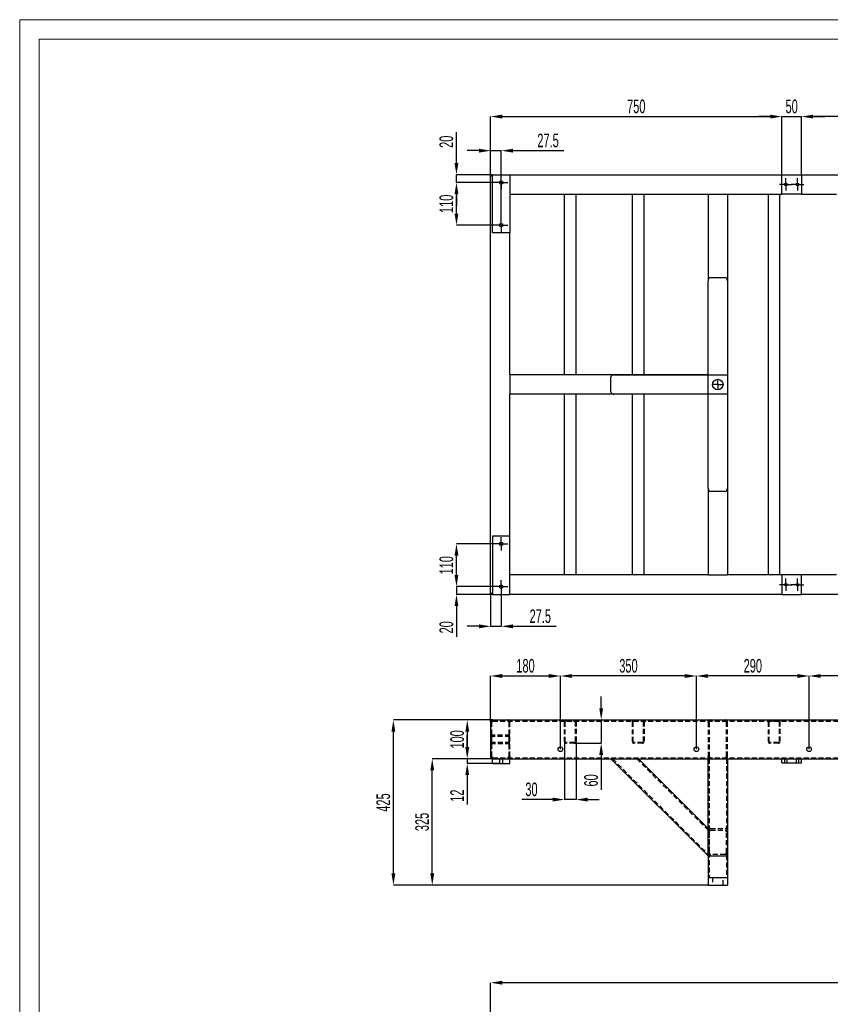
# Model space of a CAD drawing. Header units: millimetres. Extents: x 0 to 841, y 0 to 594.
# Tile 6 of 15: x 0 to 209, y 341 to 594. Entities that reach past the tile are written whole.
import ezdxf

# ---------------------------------------------------------------- set-up
doc = ezdxf.new("R2010")
doc.units = ezdxf.units.MM
doc.header["$PDSIZE"] = -1
doc.linetypes.add('CENTERX2', pattern=[20.32, 12.7, -2.54, 2.54, -2.54])
doc.linetypes.add('HIDDEN', pattern=[1.905, 1.27, -0.635])
for name, color, linetype in [('COTES', 1, 'Continuous'), ('TRAIT-MIXTES', 3, 'CENTERX2'), ('TRAIT-TIRET', 2, 'HIDDEN')]:
    doc.layers.add(name, color=color, linetype=linetype)
doc.layers.add('TRAIT-FORT', color=4, linetype='Continuous', lineweight=25)
doc.styles.add('SLDTEXTSTYLE1', font='TXT', dxfattribs={"width": 0.605})
doc.dimstyles.new('SLDDIMSTYLE8', dxfattribs={"dimtxt": 3.5, "dimasz": 3, "dimexe": 0, "dimexo": 0.0625, "dimgap": 0.875, "dimtad": 1, "dimlfac": 10, "dimrnd": 1e-09, "dimzin": 12, "dimdsep": 46, "dimtxsty": 'SLDTEXTSTYLE1', "dimsah": 1, "dimcen": 0.09, "dimadec": 0, "dimazin": 3, "dimtfac": 1, "dimtofl": 0, "dimtmove": 0, "dimatfit": 3, "dimfxl": 1, "dimfrac": 2, "dimtolj": 1, "dimtzin": 12, "dimarcsym": 0})
doc.dimstyles.new('SLDDIMSTYLE9', dxfattribs={"dimtxt": 3.5, "dimasz": 3, "dimexe": 0, "dimexo": 0.0625, "dimgap": 0.875, "dimtad": 1, "dimlfac": 10, "dimrnd": 1e-09, "dimzin": 12, "dimdsep": 46, "dimtxsty": 'SLDTEXTSTYLE1', "dimsah": 1, "dimcen": 0.09, "dimadec": 0, "dimazin": 3, "dimtfac": 1, "dimtmove": 0, "dimatfit": 0, "dimfxl": 1, "dimfrac": 2, "dimtolj": 1, "dimtzin": 12, "dimarcsym": 0})

# ---------------------------------------------------------------- blocks, each defined once
blk = doc.blocks.new('_D_25')
at = {"layer": 'COTES', "color": 0, "lineweight": -2, "transparency": 16777216}
for p, q in [((122.16, 552.12), (112.41, 552.12)), ((112.41, 544.12), (112.41, 549.12)), ((122.16, 541.12), (112.41, 541.12))]:
    blk.add_line(p, q, dxfattribs=at)
at = {"layer": 'COTES', "color": 0, "transparency": 16777216}
for points in [[(111.91, 549.12), (112.91, 549.12), (112.41, 552.12)], [(111.91, 544.12), (112.91, 544.12), (112.41, 541.12)]]:
    blk.add_solid(points, dxfattribs=at)
at = {"layer": 'Defpoints', "color": 0, "transparency": 16777216}
for p in [(112.41, 552.12), (122.23, 552.12), (122.23, 541.12)]:
    blk.add_point(p, dxfattribs=at)
at = {"layer": 'COTES', "color": 0, "transparency": 16777216, "insert": (108.04, 546.62), "char_height": 3.5, "attachment_point": 2, "rotation": 90, "style": 'SLDTEXTSTYLE1'}
blk.add_mtext('\\A1;110', dxfattribs=at)
blk = doc.blocks.new('_D_26')
at = {"layer": 'COTES', "color": 0, "lineweight": -2, "transparency": 16777216}
for p, q in [((112.41, 557.12), (112.41, 565.05)), ((121.61, 554.12), (112.41, 554.12)), ((112.41, 552.12), (112.41, 554.12)), ((122.16, 552.12), (112.41, 552.12)), ((112.41, 549.12), (112.41, 546.12))]:
    blk.add_line(p, q, dxfattribs=at)
at = {"layer": 'COTES', "color": 0, "transparency": 16777216}
for points in [[(111.91, 557.12), (112.91, 557.12), (112.41, 554.12)], [(111.91, 549.12), (112.91, 549.12), (112.41, 552.12)]]:
    blk.add_solid(points, dxfattribs=at)
at = {"layer": 'Defpoints', "color": 0, "transparency": 16777216}
for p in [(112.41, 554.12), (121.68, 554.12), (122.23, 552.12)]:
    blk.add_point(p, dxfattribs=at)
at = {"layer": 'COTES', "color": 0, "transparency": 16777216, "insert": (108.04, 562.59), "char_height": 3.5, "attachment_point": 2, "rotation": 90, "style": 'SLDTEXTSTYLE1'}
blk.add_mtext('\\A1;20', dxfattribs=at)
blk = doc.blocks.new('_D_27')
at = {"layer": 'COTES', "color": 0, "lineweight": -2, "transparency": 16777216}
for p, q in [((118.18, 560.3), (115.18, 560.3)), ((121.18, 554.19), (121.18, 560.3)), ((121.18, 560.3), (123.93, 560.3)), ((123.93, 542.89), (123.93, 560.3)), ((126.93, 560.3), (140.03, 560.3))]:
    blk.add_line(p, q, dxfattribs=at)
at = {"layer": 'COTES', "color": 0, "transparency": 16777216}
for points in [[(118.18, 560.8), (118.18, 559.8), (121.18, 560.3)], [(126.93, 560.8), (126.93, 559.8), (123.93, 560.3)]]:
    blk.add_solid(points, dxfattribs=at)
at = {"layer": 'Defpoints', "color": 0, "transparency": 16777216}
for p in [(121.18, 560.3), (121.18, 554.12), (123.93, 542.82)]:
    blk.add_point(p, dxfattribs=at)
at = {"layer": 'COTES', "color": 0, "transparency": 16777216, "insert": (135.98, 564.67), "char_height": 3.5, "attachment_point": 2, "style": 'SLDTEXTSTYLE1'}
blk.add_mtext('\\A1;27.5', dxfattribs=at)
blk = doc.blocks.new('_D_28')
at = {"layer": 'COTES', "color": 0, "lineweight": -2, "transparency": 16777216}
for p, q in [((121.18, 446.06), (121.18, 437.91)), ((123.93, 446.36), (123.93, 437.91)), ((118.18, 437.91), (115.18, 437.91)), ((121.18, 437.91), (123.93, 437.91)), ((126.93, 437.91), (138.03, 437.91))]:
    blk.add_line(p, q, dxfattribs=at)
at = {"layer": 'COTES', "color": 0, "transparency": 16777216}
for points in [[(118.18, 438.41), (118.18, 437.41), (121.18, 437.91)], [(126.93, 438.41), (126.93, 437.41), (123.93, 437.91)]]:
    blk.add_solid(points, dxfattribs=at)
at = {"layer": 'Defpoints', "color": 0, "transparency": 16777216}
for p in [(121.18, 446.12), (123.93, 446.42), (121.18, 437.91)]:
    blk.add_point(p, dxfattribs=at)
at = {"layer": 'COTES', "color": 0, "transparency": 16777216, "insert": (133.98, 442.28), "char_height": 3.5, "attachment_point": 2, "style": 'SLDTEXTSTYLE1'}
blk.add_mtext('\\A1;27.5', dxfattribs=at)
blk = doc.blocks.new('_D_29')
at = {"layer": 'COTES', "color": 0, "lineweight": -2, "transparency": 16777216}
for p, q in [((112.41, 451.12), (112.41, 454.12)), ((122.16, 448.12), (112.41, 448.12)), ((112.41, 448.12), (112.41, 446.12)), ((121.61, 446.12), (112.41, 446.12)), ((112.41, 443.12), (112.41, 435.2))]:
    blk.add_line(p, q, dxfattribs=at)
at = {"layer": 'COTES', "color": 0, "transparency": 16777216}
for points in [[(111.91, 451.12), (112.91, 451.12), (112.41, 448.12)], [(111.91, 443.12), (112.91, 443.12), (112.41, 446.12)]]:
    blk.add_solid(points, dxfattribs=at)
at = {"layer": 'Defpoints', "color": 0, "transparency": 16777216}
for p in [(112.41, 446.12), (121.68, 446.12), (122.23, 448.12)]:
    blk.add_point(p, dxfattribs=at)
at = {"layer": 'COTES', "color": 0, "transparency": 16777216, "insert": (108.04, 437.66), "char_height": 3.5, "attachment_point": 2, "rotation": 90, "style": 'SLDTEXTSTYLE1'}
blk.add_mtext('\\A1;20', dxfattribs=at)
blk = doc.blocks.new('_D_30')
at = {"layer": 'COTES', "color": 0, "lineweight": -2, "transparency": 16777216}
for p, q in [((122.16, 459.12), (112.41, 459.12)), ((112.41, 451.12), (112.41, 456.12)), ((122.16, 448.12), (112.41, 448.12))]:
    blk.add_line(p, q, dxfattribs=at)
at = {"layer": 'COTES', "color": 0, "transparency": 16777216}
for points in [[(111.91, 456.12), (112.91, 456.12), (112.41, 459.12)], [(111.91, 451.12), (112.91, 451.12), (112.41, 448.12)]]:
    blk.add_solid(points, dxfattribs=at)
at = {"layer": 'Defpoints', "color": 0, "transparency": 16777216}
for p in [(112.41, 459.12), (122.23, 459.12), (122.23, 448.12)]:
    blk.add_point(p, dxfattribs=at)
at = {"layer": 'COTES', "color": 0, "transparency": 16777216, "insert": (108.04, 453.62), "char_height": 3.5, "attachment_point": 2, "rotation": 90, "style": 'SLDTEXTSTYLE1'}
blk.add_mtext('\\A1;110', dxfattribs=at)
blk = doc.blocks.new('_D_31')
at = {"layer": 'COTES', "color": 0, "lineweight": -2, "transparency": 16777216}
for p, q in [((193.18, 569.07), (190.18, 569.07)), ((196.18, 554.19), (196.18, 569.07)), ((196.18, 569.07), (201.18, 569.07)), ((201.18, 554.19), (201.18, 569.07)), ((204.18, 569.07), (207.18, 569.07))]:
    blk.add_line(p, q, dxfattribs=at)
at = {"layer": 'COTES', "color": 0, "transparency": 16777216}
for points in [[(193.18, 569.57), (193.18, 568.57), (196.18, 569.07)], [(204.18, 569.57), (204.18, 568.57), (201.18, 569.07)]]:
    blk.add_solid(points, dxfattribs=at)
at = {"layer": 'Defpoints', "color": 0, "transparency": 16777216}
for p in [(201.18, 569.07), (196.18, 554.12), (201.18, 554.12)]:
    blk.add_point(p, dxfattribs=at)
at = {"layer": 'COTES', "color": 0, "transparency": 16777216, "insert": (198.68, 573.44), "char_height": 3.5, "attachment_point": 2, "style": 'SLDTEXTSTYLE1'}
blk.add_mtext('\\A1;50', dxfattribs=at)
blk = doc.blocks.new('_D_33')
at = {"layer": 'COTES', "color": 0, "lineweight": -2, "transparency": 16777216}
for p, q in [((201.18, 554.19), (201.18, 569.07)), ((319.18, 569.07), (204.18, 569.07)), ((322.18, 554.19), (322.18, 569.07))]:
    blk.add_line(p, q, dxfattribs=at)
at = {"layer": 'COTES', "color": 0, "transparency": 16777216}
for points in [[(204.18, 569.57), (204.18, 568.57), (201.18, 569.07)], [(319.18, 569.57), (319.18, 568.57), (322.18, 569.07)]]:
    blk.add_solid(points, dxfattribs=at)
at = {"layer": 'Defpoints', "color": 0, "transparency": 16777216}
for p in [(201.18, 569.07), (201.18, 554.12), (322.18, 554.12)]:
    blk.add_point(p, dxfattribs=at)
at = {"layer": 'COTES', "color": 0, "transparency": 16777216, "insert": (261.68, 573.44), "char_height": 3.5, "attachment_point": 2, "style": 'SLDTEXTSTYLE1'}
blk.add_mtext('\\A1;1210', dxfattribs=at)
blk = doc.blocks.new('_D_34')
at = {"layer": 'COTES', "color": 0, "lineweight": -2, "transparency": 16777216}
for p, q in [((121.18, 534.44), (121.18, 569.07)), ((124.18, 569.07), (193.18, 569.07)), ((196.18, 554.19), (196.18, 569.07))]:
    blk.add_line(p, q, dxfattribs=at)
at = {"layer": 'COTES', "color": 0, "transparency": 16777216}
for points in [[(124.18, 569.57), (124.18, 568.57), (121.18, 569.07)], [(193.18, 569.57), (193.18, 568.57), (196.18, 569.07)]]:
    blk.add_solid(points, dxfattribs=at)
at = {"layer": 'Defpoints', "color": 0, "transparency": 16777216}
for p in [(196.18, 569.07), (196.18, 554.12), (121.18, 534.37)]:
    blk.add_point(p, dxfattribs=at)
at = {"layer": 'COTES', "color": 0, "transparency": 16777216, "insert": (158.68, 573.44), "char_height": 3.5, "attachment_point": 2, "style": 'SLDTEXTSTYLE1'}
blk.add_mtext('\\A1;750', dxfattribs=at)
blk = doc.blocks.new('SW_CENTERMARKSYMBOL_4')
at = {"layer": 'TRAIT-MIXTES', "color": 0}
for p, q in [((-1.25, 0), (-1.7, 0)), ((0, 0), (-1.25, 0)), ((0, 1.25), (0, 1.7)), ((0, 0), (0, 1.25)), ((0, 0), (0, -1.25)), ((0, 0), (1.25, 0)), ((1.25, 0), (1.7, 0)), ((0, -1.25), (0, -1.7))]:
    blk.add_line(p, q, dxfattribs=at)
blk = doc.blocks.new('SW_CENTERMARKSYMBOL_5')
at = {"layer": 'TRAIT-MIXTES', "color": 0}
for p, q in [((-1.25, 0), (-1.7, 0)), ((0, 0), (-1.25, 0)), ((0, 1.25), (0, 1.7)), ((0, 0), (0, 1.25)), ((0, 0), (0, -1.25)), ((0, 0), (1.25, 0)), ((1.25, 0), (1.7, 0)), ((0, -1.25), (0, -1.7))]:
    blk.add_line(p, q, dxfattribs=at)
blk = doc.blocks.new('SW_CENTERMARKSYMBOL_6')
at = {"layer": 'TRAIT-MIXTES', "color": 0}
for p, q in [((-1.25, 0), (-1.7, 0)), ((0, 0), (-1.25, 0)), ((0, 1.25), (0, 1.7)), ((0, 0), (0, 1.25)), ((0, 0), (0, -1.25)), ((0, 0), (1.25, 0)), ((1.25, 0), (1.7, 0)), ((0, -1.25), (0, -1.7))]:
    blk.add_line(p, q, dxfattribs=at)
blk = doc.blocks.new('SW_CENTERMARKSYMBOL_7')
at = {"layer": 'TRAIT-MIXTES', "color": 0}
for p, q in [((-1.25, 0), (-1.7, 0)), ((0, 0), (-1.25, 0)), ((0, 1.25), (0, 1.7)), ((0, 0), (0, 1.25)), ((0, 0), (0, -1.25)), ((0, 0), (1.25, 0)), ((1.25, 0), (1.7, 0)), ((0, -1.25), (0, -1.7))]:
    blk.add_line(p, q, dxfattribs=at)
blk = doc.blocks.new('SW_CENTERMARKSYMBOL_8')
at = {"layer": 'TRAIT-MIXTES', "color": 0}
for p, q in [((-1.25, 0), (-1.6, 0)), ((0, 0), (-1.25, 0)), ((0, 1.25), (0, 1.6)), ((0, 0), (0, 1.25)), ((0, 0), (0, -1.25)), ((0, 0), (1.25, 0)), ((1.25, 0), (1.6, 0)), ((0, -1.25), (0, -1.6))]:
    blk.add_line(p, q, dxfattribs=at)
blk = doc.blocks.new('SW_CENTERMARKSYMBOL_9')
at = {"layer": 'TRAIT-MIXTES', "color": 0}
for p, q in [((-1.25, 0), (-1.6, 0)), ((0, 0), (-1.25, 0)), ((0, 1.25), (0, 1.6)), ((0, 0), (0, 1.25)), ((0, 0), (0, -1.25)), ((0, 0), (1.25, 0)), ((1.25, 0), (1.6, 0)), ((0, -1.25), (0, -1.6))]:
    blk.add_line(p, q, dxfattribs=at)
blk = doc.blocks.new('SW_CENTERMARKSYMBOL_16')
at = {"layer": 'TRAIT-MIXTES', "color": 0}
for p, q in [((-1.25, 0), (-1.6, 0)), ((0, 0), (-1.25, 0)), ((0, 1.25), (0, 1.6)), ((0, 0), (0, 1.25)), ((0, 0), (0, -1.25)), ((0, 0), (1.25, 0)), ((1.25, 0), (1.6, 0)), ((0, -1.25), (0, -1.6))]:
    blk.add_line(p, q, dxfattribs=at)
blk = doc.blocks.new('SW_CENTERMARKSYMBOL_17')
at = {"layer": 'TRAIT-MIXTES', "color": 0}
for p, q in [((-1.25, 0), (-1.6, 0)), ((0, 0), (-1.25, 0)), ((0, 1.25), (0, 1.6)), ((0, 0), (0, 1.25)), ((0, 0), (0, -1.25)), ((0, 0), (1.25, 0)), ((1.25, 0), (1.6, 0)), ((0, -1.25), (0, -1.6))]:
    blk.add_line(p, q, dxfattribs=at)
blk = doc.blocks.new('SW_CENTERMARKSYMBOL_18')
at = {"layer": 'TRAIT-MIXTES', "color": 0}
for p, q in [((0, 2.5), (0, 2.6)), ((-2.5, 0), (-2.6, 0)), ((0, 0), (-1.25, 0)), ((0, 0), (0, 1.25)), ((0, 0), (0, -1.25)), ((0, 0), (1.25, 0)), ((2.5, 0), (2.6, 0)), ((0, -2.5), (0, -2.6))]:
    blk.add_line(p, q, dxfattribs=at)
blk = doc.blocks.new('_D_37')
at = {"layer": 'COTES', "color": 0, "lineweight": -2, "transparency": 16777216}
for p, q in [((115.19, 406.82), (115.19, 409.82)), ((123.41, 403.82), (115.19, 403.82)), ((115.19, 403.82), (115.19, 402.62)), ((123.41, 402.62), (115.19, 402.62)), ((115.19, 399.62), (115.19, 392.04))]:
    blk.add_line(p, q, dxfattribs=at)
at = {"layer": 'COTES', "color": 0, "transparency": 16777216}
for points in [[(114.69, 406.82), (115.69, 406.82), (115.19, 403.82)], [(114.69, 399.62), (115.69, 399.62), (115.19, 402.62)]]:
    blk.add_solid(points, dxfattribs=at)
at = {"layer": 'Defpoints', "color": 0, "transparency": 16777216}
for p in [(123.48, 403.82), (115.19, 402.62), (123.48, 402.62)]:
    blk.add_point(p, dxfattribs=at)
at = {"layer": 'COTES', "color": 0, "transparency": 16777216, "insert": (110.82, 394.33), "char_height": 3.5, "attachment_point": 2, "rotation": 90, "style": 'SLDTEXTSTYLE1'}
blk.add_mtext('\\A1;12', dxfattribs=at)
blk = doc.blocks.new('_D_38')
at = {"layer": 'COTES', "color": 0, "lineweight": -2, "transparency": 16777216}
for p, q in [((121.71, 413.82), (115.19, 413.82)), ((115.19, 410.82), (115.19, 406.82)), ((121.61, 403.82), (115.19, 403.82))]:
    blk.add_line(p, q, dxfattribs=at)
at = {"layer": 'COTES', "color": 0, "transparency": 16777216}
for points in [[(114.69, 410.82), (115.69, 410.82), (115.19, 413.82)], [(114.69, 406.82), (115.69, 406.82), (115.19, 403.82)]]:
    blk.add_solid(points, dxfattribs=at)
at = {"layer": 'Defpoints', "color": 0, "transparency": 16777216}
for p in [(121.78, 413.82), (115.19, 403.82), (121.68, 403.82)]:
    blk.add_point(p, dxfattribs=at)
at = {"layer": 'COTES', "color": 0, "transparency": 16777216, "insert": (110.82, 408.82), "char_height": 3.5, "attachment_point": 2, "rotation": 90, "style": 'SLDTEXTSTYLE1'}
blk.add_mtext('\\A1;100', dxfattribs=at)
blk = doc.blocks.new('_D_39')
at = {"layer": 'COTES', "color": 0, "lineweight": -2, "transparency": 16777216}
for p, q in [((121.61, 403.82), (106.18, 403.82)), ((106.18, 374.32), (106.18, 400.82)), ((177.11, 371.32), (106.18, 371.32))]:
    blk.add_line(p, q, dxfattribs=at)
at = {"layer": 'COTES', "color": 0, "transparency": 16777216}
for points in [[(105.68, 400.82), (106.68, 400.82), (106.18, 403.82)], [(105.68, 374.32), (106.68, 374.32), (106.18, 371.32)]]:
    blk.add_solid(points, dxfattribs=at)
at = {"layer": 'Defpoints', "color": 0, "transparency": 16777216}
for p in [(106.18, 403.82), (121.68, 403.82), (177.18, 371.32)]:
    blk.add_point(p, dxfattribs=at)
at = {"layer": 'COTES', "color": 0, "transparency": 16777216, "insert": (101.8, 387.57), "char_height": 3.5, "attachment_point": 2, "rotation": 90, "style": 'SLDTEXTSTYLE1'}
blk.add_mtext('\\A1;325', dxfattribs=at)
blk = doc.blocks.new('_D_40')
at = {"layer": 'COTES', "color": 0, "lineweight": -2, "transparency": 16777216}
for p, q in [((121.71, 413.82), (96.18, 413.82)), ((96.18, 374.32), (96.18, 410.82)), ((177.11, 371.32), (96.18, 371.32))]:
    blk.add_line(p, q, dxfattribs=at)
at = {"layer": 'COTES', "color": 0, "transparency": 16777216}
for points in [[(95.68, 410.82), (96.68, 410.82), (96.18, 413.82)], [(95.68, 374.32), (96.68, 374.32), (96.18, 371.32)]]:
    blk.add_solid(points, dxfattribs=at)
at = {"layer": 'Defpoints', "color": 0, "transparency": 16777216}
for p in [(96.18, 413.82), (121.78, 413.82), (177.18, 371.32)]:
    blk.add_point(p, dxfattribs=at)
at = {"layer": 'COTES', "color": 0, "transparency": 16777216, "insert": (91.8, 392.57), "char_height": 3.5, "attachment_point": 2, "rotation": 90, "style": 'SLDTEXTSTYLE1'}
blk.add_mtext('\\A1;425', dxfattribs=at)
blk = doc.blocks.new('_D_41')
at = {"layer": 'COTES', "color": 0, "lineweight": -2, "transparency": 16777216}
for p, q in [((140.18, 408.15), (140.18, 393.33)), ((143.18, 408.15), (143.18, 393.33)), ((137.18, 393.33), (129.25, 393.33)), ((143.18, 393.33), (140.18, 393.33)), ((146.18, 393.33), (149.18, 393.33))]:
    blk.add_line(p, q, dxfattribs=at)
at = {"layer": 'COTES', "color": 0, "transparency": 16777216}
for points in [[(137.18, 393.83), (137.18, 392.83), (140.18, 393.33)], [(146.18, 393.83), (146.18, 392.83), (143.18, 393.33)]]:
    blk.add_solid(points, dxfattribs=at)
at = {"layer": 'Defpoints', "color": 0, "transparency": 16777216}
for p in [(140.18, 408.22), (143.18, 408.22), (140.18, 393.33)]:
    blk.add_point(p, dxfattribs=at)
at = {"layer": 'COTES', "color": 0, "transparency": 16777216, "insert": (131.71, 397.71), "char_height": 3.5, "attachment_point": 2, "style": 'SLDTEXTSTYLE1'}
blk.add_mtext('\\A1;30', dxfattribs=at)
blk = doc.blocks.new('_D_42')
at = {"layer": 'COTES', "color": 0, "lineweight": -2, "transparency": 16777216}
for p, q in [((149.66, 416.82), (149.66, 419.82)), ((121.84, 413.82), (149.66, 413.82)), ((149.66, 413.82), (149.66, 407.82)), ((142.84, 407.82), (149.66, 407.82)), ((149.66, 404.82), (149.66, 395.81))]:
    blk.add_line(p, q, dxfattribs=at)
at = {"layer": 'COTES', "color": 0, "transparency": 16777216}
for points in [[(149.16, 416.82), (150.16, 416.82), (149.66, 413.82)], [(149.16, 404.82), (150.16, 404.82), (149.66, 407.82)]]:
    blk.add_solid(points, dxfattribs=at)
at = {"layer": 'Defpoints', "color": 0, "transparency": 16777216}
for p in [(121.78, 413.82), (149.66, 413.82), (142.78, 407.82)]:
    blk.add_point(p, dxfattribs=at)
at = {"layer": 'COTES', "color": 0, "transparency": 16777216, "insert": (145.29, 398.27), "char_height": 3.5, "attachment_point": 2, "rotation": 90, "style": 'SLDTEXTSTYLE1'}
blk.add_mtext('\\A1;60', dxfattribs=at)
blk = doc.blocks.new('_D_43')
at = {"layer": 'COTES', "color": 0, "lineweight": -2, "transparency": 16777216}
for p, q in [((121.18, 413.28), (121.18, 425.14)), ((124.18, 425.14), (136.18, 425.14)), ((139.18, 406.33), (139.18, 425.14))]:
    blk.add_line(p, q, dxfattribs=at)
at = {"layer": 'COTES', "color": 0, "transparency": 16777216}
for points in [[(124.18, 425.64), (124.18, 424.64), (121.18, 425.14)], [(136.18, 425.64), (136.18, 424.64), (139.18, 425.14)]]:
    blk.add_solid(points, dxfattribs=at)
at = {"layer": 'Defpoints', "color": 0, "transparency": 16777216}
for p in [(139.18, 425.14), (121.18, 413.22), (139.18, 406.27)]:
    blk.add_point(p, dxfattribs=at)
at = {"layer": 'COTES', "color": 0, "transparency": 16777216, "insert": (130.18, 429.51), "char_height": 3.5, "attachment_point": 2, "style": 'SLDTEXTSTYLE1'}
blk.add_mtext('\\A1;180', dxfattribs=at)
blk = doc.blocks.new('_D_44')
at = {"layer": 'COTES', "color": 0, "lineweight": -2, "transparency": 16777216}
for p, q in [((139.18, 406.33), (139.18, 425.14)), ((171.18, 425.14), (142.18, 425.14)), ((174.18, 406.33), (174.18, 425.14))]:
    blk.add_line(p, q, dxfattribs=at)
at = {"layer": 'COTES', "color": 0, "transparency": 16777216}
for points in [[(142.18, 425.64), (142.18, 424.64), (139.18, 425.14)], [(171.18, 425.64), (171.18, 424.64), (174.18, 425.14)]]:
    blk.add_solid(points, dxfattribs=at)
at = {"layer": 'Defpoints', "color": 0, "transparency": 16777216}
for p in [(139.18, 425.14), (139.18, 406.27), (174.18, 406.27)]:
    blk.add_point(p, dxfattribs=at)
at = {"layer": 'COTES', "color": 0, "transparency": 16777216, "insert": (156.68, 429.51), "char_height": 3.5, "attachment_point": 2, "style": 'SLDTEXTSTYLE1'}
blk.add_mtext('\\A1;350', dxfattribs=at)
blk = doc.blocks.new('_D_45')
at = {"layer": 'COTES', "color": 0, "lineweight": -2, "transparency": 16777216}
for p, q in [((174.18, 406.33), (174.18, 425.14)), ((200.18, 425.14), (177.18, 425.14)), ((203.18, 406.33), (203.18, 425.14))]:
    blk.add_line(p, q, dxfattribs=at)
at = {"layer": 'COTES', "color": 0, "transparency": 16777216}
for points in [[(177.18, 425.64), (177.18, 424.64), (174.18, 425.14)], [(200.18, 425.64), (200.18, 424.64), (203.18, 425.14)]]:
    blk.add_solid(points, dxfattribs=at)
at = {"layer": 'Defpoints', "color": 0, "transparency": 16777216}
for p in [(174.18, 425.14), (174.18, 406.27), (203.18, 406.27)]:
    blk.add_point(p, dxfattribs=at)
at = {"layer": 'COTES', "color": 0, "transparency": 16777216, "insert": (188.68, 429.51), "char_height": 3.5, "attachment_point": 2, "style": 'SLDTEXTSTYLE1'}
blk.add_mtext('\\A1;290', dxfattribs=at)
blk = doc.blocks.new('_D_46')
at = {"layer": 'COTES', "color": 0, "lineweight": -2, "transparency": 16777216}
for p, q in [((203.18, 406.33), (203.18, 425.14)), ((235.18, 425.14), (206.18, 425.14)), ((238.18, 406.33), (238.18, 425.14))]:
    blk.add_line(p, q, dxfattribs=at)
at = {"layer": 'COTES', "color": 0, "transparency": 16777216}
for points in [[(206.18, 425.64), (206.18, 424.64), (203.18, 425.14)], [(235.18, 425.64), (235.18, 424.64), (238.18, 425.14)]]:
    blk.add_solid(points, dxfattribs=at)
at = {"layer": 'Defpoints', "color": 0, "transparency": 16777216}
for p in [(203.18, 425.14), (203.18, 406.27), (238.18, 406.27)]:
    blk.add_point(p, dxfattribs=at)
at = {"layer": 'COTES', "color": 0, "transparency": 16777216, "insert": (220.68, 429.51), "char_height": 3.5, "attachment_point": 2, "style": 'SLDTEXTSTYLE1'}
blk.add_mtext('\\A1;350', dxfattribs=at)
blk = doc.blocks.new('_D_63')
at = {"layer": 'COTES', "color": 0, "lineweight": -2, "transparency": 16777216}
for p, q in [((121.18, 319.18), (121.18, 346.22)), ((355.18, 346.22), (124.18, 346.22)), ((358.18, 319.18), (358.18, 346.22))]:
    blk.add_line(p, q, dxfattribs=at)
at = {"layer": 'COTES', "color": 0, "transparency": 16777216}
for points in [[(124.18, 346.72), (124.18, 345.72), (121.18, 346.22)], [(355.18, 346.72), (355.18, 345.72), (358.18, 346.22)]]:
    blk.add_solid(points, dxfattribs=at)
at = {"layer": 'Defpoints', "color": 0, "transparency": 16777216}
for p in [(121.18, 346.22), (121.18, 319.11), (358.18, 319.11)]:
    blk.add_point(p, dxfattribs=at)
at = {"layer": 'COTES', "color": 0, "transparency": 16777216, "insert": (239.68, 350.6), "char_height": 3.5, "attachment_point": 2, "style": 'SLDTEXTSTYLE1'}
blk.add_mtext('\\A1;2370', dxfattribs=at)

msp = doc.modelspace()

# ---------------------------------------------------------------- linework, layer by layer
at = {"lineweight": 18}
for p, q in [((841, 594), (0, 594)), ((0, 594), (0, 0)), ((5, 589), (5, 5)), ((836, 589), (5, 589))]:
    msp.add_line(p, q, dxfattribs=at)
at = {"layer": 'TRAIT-FORT', "lineweight": 25}
for p, q in [((121.176169, 446.123115), (121.176169, 554.123115)), ((121.676169, 553.623115), (121.176169, 554.123115)), ((121.176169, 554.123115), (121.676169, 554.123115)), ((121.176169, 554.123115), (121.676169, 553.623115)), ((121.676169, 539.123115), (121.676169, 554.123115)), ((121.676169, 554.123115), (126.176169, 554.123115)), ((126.176169, 554.123115), (126.176169, 539.123115)), ((126.176169, 554.123115), (196.176169, 554.123115)), ((196.176169, 554.123115), (201.176169, 554.123115)), ((196.176169, 549.123115), (196.176169, 554.123115)), ((201.176169, 554.123115), (201.176169, 549.123115)), ((201.176169, 554.123115), (241.176069, 554.123115)), ((126.176169, 549.123115), (177.176169, 549.123115)), ((140.176169, 502.623115), (140.176169, 549.123115)), ((143.176169, 502.623115), (143.176169, 549.123115)), ((157.676169, 502.623115), (157.676169, 549.123115)), ((160.676169, 502.623115), (160.676169, 549.123115)), ((177.176169, 549.123115), (177.176169, 526.774387)), ((177.176169, 549.123115), (177.776169, 549.123115)), ((177.776169, 549.123115), (181.576169, 549.123115)), ((181.576169, 549.123115), (182.176169, 549.123115)), ((182.176169, 549.123115), (182.176169, 451.123115)), ((182.176169, 549.123115), (196.176169, 549.123115)), ((192.676169, 451.123115), (192.676169, 549.123115)), ((195.676169, 451.123115), (195.676169, 549.123115)), ((201.176169, 549.123115), (196.176169, 549.123115)), ((201.176169, 549.123115), (210.176169, 549.123115)), ((126.176169, 539.123115), (121.676169, 539.123115)), ((126.176169, 502.623115), (126.176169, 539.123115)), ((177.776169, 527.622915), (181.566169, 527.622915)), ((177.176169, 502.623015), (177.176169, 526.774387)), ((182.166169, 526.774387), (182.166169, 502.623015)), ((177.176169, 502.623115), (126.176169, 502.623115)), ((126.176169, 502.623115), (126.176169, 502.023115)), ((126.176169, 502.023115), (126.176169, 498.223115)), ((152.176169, 498.232915), (152.176169, 502.022915)), ((153.024697, 502.622915), (177.176069, 502.622915)), ((177.176069, 497.623015), (177.176069, 502.623015)), ((177.176069, 502.623015), (182.176069, 502.623015)), ((182.176069, 502.623015), (182.176069, 497.623015)), ((126.176169, 498.223115), (126.176169, 497.623115)), ((126.176169, 461.123115), (126.176169, 497.623115)), ((177.175969, 497.623115), (126.176169, 497.623115)), ((140.176169, 451.123115), (140.176169, 497.623115)), ((143.176169, 451.123115), (143.176169, 497.623115)), ((177.176069, 497.632915), (153.024697, 497.632915)), ((157.676169, 451.123115), (157.676169, 497.623115)), ((160.676169, 451.123115), (160.676169, 497.623115)), ((177.175969, 473.471643), (177.175969, 497.623115)), ((182.176069, 497.623015), (177.176069, 497.623015)), ((182.165969, 497.623015), (182.165969, 473.471643)), ((177.176169, 473.449736), (177.176169, 451.123115)), ((181.565969, 472.623115), (177.775969, 472.623115)), ((121.676169, 461.123115), (121.676169, 446.123115)), ((126.176169, 461.123115), (121.676169, 461.123115)), ((126.176169, 446.123115), (126.176169, 461.123115)), ((177.176169, 451.123115), (126.176169, 451.123115)), ((177.176169, 451.123115), (177.776169, 451.123115)), ((177.776169, 451.123115), (181.576169, 451.123115)), ((181.576169, 451.123115), (182.176169, 451.123115)), ((196.176169, 451.123115), (182.176169, 451.123115)), ((201.176169, 451.123115), (196.176169, 451.123115)), ((196.176169, 451.123115), (196.176169, 446.123115)), ((201.176169, 446.123115), (201.176169, 451.123115)), ((210.176169, 451.123115), (201.176169, 451.123115)), ((121.176169, 446.123115), (121.676169, 446.623115)), ((121.676169, 446.623115), (121.176169, 446.123115)), ((121.676169, 446.123115), (121.176169, 446.123115)), ((121.676169, 446.123115), (126.176169, 446.123115)), ((196.176169, 446.123115), (126.176169, 446.123115)), ((196.176169, 446.123115), (201.176169, 446.123115)), ((241.176069, 446.123115), (201.176169, 446.123115)), ((121.176169, 413.215375), (121.176169, 404.415375)), ((121.776169, 413.815375), (357.576169, 413.815375)), ((121.676169, 402.615375), (121.676169, 403.815375)), ((121.676169, 403.815375), (126.176169, 403.815375)), ((126.176169, 402.615375), (126.176169, 403.815375)), ((126.176169, 403.815375), (196.176169, 403.815375)), ((177.176169, 378.815375), (152.176169, 403.815375)), ((159.247236, 403.815375), (177.176169, 385.886443)), ((177.175969, 385.886643), (177.175969, 403.815375)), ((177.176169, 379.663903), (177.176169, 403.815375)), ((182.166169, 403.815375), (182.166169, 379.663903)), ((182.175969, 403.815375), (182.175969, 373.315375)), ((196.176169, 402.815375), (196.176169, 403.815375)), ((196.176169, 403.815375), (201.176169, 403.815375)), ((201.176169, 402.815375), (201.176169, 403.815375)), ((201.176169, 403.815375), (216.176282, 403.815375)), ((121.676169, 402.615375), (126.176169, 402.615375)), ((196.176169, 402.815375), (201.176169, 402.815375)), ((177.176169, 379.663903), (177.176169, 378.827243)), ((177.176169, 378.827243), (177.176169, 373.315375)), ((177.776169, 378.815375), (181.566169, 378.815375)), ((177.176069, 373.315375), (177.176069, 371.315375)), ((177.176069, 373.315375), (182.176069, 373.315375)), ((182.176069, 373.315375), (182.176069, 371.315375)), ((177.176069, 371.315375), (182.176069, 371.315375))]:
    msp.add_line(p, q, dxfattribs=at)
for centre, radius in [((123.926169, 552.123115), 0.45), ((197.176169, 551.623115), 0.35), ((200.176169, 551.623115), 0.35), ((123.926169, 541.123115), 0.45), ((179.676069, 500.123015), 1.35), ((123.926169, 459.123115), 0.45), ((123.926169, 448.123115), 0.45), ((197.176169, 448.623115), 0.35), ((200.176169, 448.623115), 0.35), ((139.176169, 406.265375), 0.6), ((174.176169, 406.265375), 0.6), ((203.176169, 406.265375), 0.6)]:
    msp.add_circle(centre, radius, dxfattribs=at)
for centre, start, end in [((121.776169, 413.215375), 90, 180), ((121.776169, 404.415375), 180, 270)]:
    msp.add_arc(centre, 0.6, start, end, dxfattribs=at)
for centre, major_axis, start_param, end_param in [((177.776169, 526.774387), (0, -0.848528), 3.1415926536, 4.7123889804), ((181.566169, 526.774387), (0, 0.848528), 4.7123889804, 6.2831853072), ((153.024697, 502.022915), (-0.848528, 0), 4.7123889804, 6.2831853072), ((153.024697, 498.232915), (0.848528, 0), 3.1415926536, 4.7123889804), ((177.775969, 473.471643), (0, -0.848528), 4.7123889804, 6.2831853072), ((181.565969, 473.471643), (0, 0.848528), 3.1415926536, 4.7123889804), ((177.776169, 379.663903), (0, -0.848528), 4.7123889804, 6.2831853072), ((181.566169, 379.663903), (0, 0.848528), 3.1415926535, 4.7123889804)]:
    msp.add_ellipse(centre, major_axis=major_axis, ratio=0.7071067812, start_param=start_param, end_param=end_param, dxfattribs=at)
at = {"layer": 'TRAIT-TIRET'}
for p, q in [((121.476169, 404.415375), (121.476169, 413.215375)), ((121.776169, 413.515375), (357.576169, 413.515375)), ((125.876169, 413.215375), (125.876169, 404.415375)), ((126.176169, 413.815375), (126.176169, 413.215375)), ((126.176169, 404.415375), (126.176169, 413.215375)), ((140.176169, 408.215375), (140.176169, 413.415375)), ((140.376169, 408.215375), (140.376169, 413.415375)), ((140.576169, 413.615375), (142.776169, 413.615375)), ((142.976169, 413.415375), (142.976169, 408.215375)), ((143.176169, 413.415375), (143.176169, 408.215375)), ((157.676169, 408.215375), (157.676169, 413.415375)), ((157.876169, 408.215375), (157.876169, 413.415375)), ((158.076169, 413.615375), (160.276169, 413.615375)), ((160.476169, 413.415375), (160.476169, 408.215375)), ((160.676169, 413.415375), (160.676169, 408.215375)), ((177.176169, 413.215375), (177.176169, 413.815375)), ((177.176169, 413.215375), (177.176169, 404.415375)), ((177.476169, 413.215375), (177.476169, 404.415375)), ((181.876169, 404.415375), (181.876169, 413.215375)), ((182.176169, 404.415375), (182.176169, 413.215375)), ((192.676169, 408.215375), (192.676169, 413.415375)), ((192.876169, 408.215375), (192.876169, 413.415375)), ((193.076169, 413.615375), (195.276169, 413.615375)), ((195.476169, 413.415375), (195.476169, 408.215375)), ((195.676169, 413.415375), (195.676169, 408.215375)), ((126.176169, 409.865375), (121.176169, 409.865375)), ((121.476169, 409.865375), (121.176169, 409.865375)), ((126.176169, 409.565375), (121.176169, 409.565375)), ((121.176169, 408.065375), (126.176169, 408.065375)), ((126.176169, 409.865375), (125.876169, 409.865375)), ((142.776169, 408.015375), (140.576169, 408.015375)), ((160.276169, 408.015375), (158.076169, 408.015375)), ((195.276169, 408.015375), (193.076169, 408.015375)), ((121.176169, 407.765375), (126.176169, 407.765375)), ((121.176169, 407.765375), (121.476169, 407.765375)), ((125.876169, 407.765375), (126.176169, 407.765375)), ((142.776169, 407.815375), (140.576169, 407.815375)), ((160.276169, 407.815375), (158.076169, 407.815375)), ((195.276169, 407.815375), (193.076169, 407.815375)), ((121.776169, 404.115375), (357.576169, 404.115375)), ((123.476169, 403.815375), (123.476169, 402.615375)), ((124.376169, 402.615375), (124.376169, 403.815375)), ((126.176169, 404.415375), (126.176169, 403.815375)), ((152.600433, 403.815375), (177.176169, 379.239639)), ((158.822972, 403.815375), (177.176169, 385.462179)), ((177.176169, 403.815375), (177.176169, 404.415375)), ((177.475969, 403.815375), (177.475969, 385.037915)), ((177.476169, 403.815375), (177.476169, 379.663903)), ((181.865969, 403.815375), (181.865969, 385.037915)), ((181.866169, 403.815375), (181.866169, 379.663903)), ((181.875969, 403.815375), (181.875969, 373.315375)), ((182.165969, 403.815375), (182.165969, 385.037915)), ((196.826169, 403.815375), (196.826169, 402.815375)), ((197.526169, 402.815375), (197.526169, 403.815375)), ((199.826169, 403.815375), (199.826169, 402.815375)), ((200.526169, 402.815375), (200.526169, 403.815375)), ((177.175969, 385.037915), (177.175969, 385.886643)), ((177.776169, 385.886443), (177.775969, 385.886443)), ((177.776169, 385.462179), (177.775969, 385.462179)), ((177.776169, 385.886443), (181.566169, 385.886443)), ((177.776169, 385.462179), (181.566169, 385.462179)), ((177.175969, 379.663903), (177.175969, 385.037915)), ((177.475969, 385.037915), (177.475969, 379.663903)), ((181.865969, 379.663903), (181.865969, 385.037915)), ((182.165969, 379.663903), (182.165969, 385.037915)), ((177.476169, 379.663903), (177.476169, 373.315375)), ((177.775969, 379.239639), (177.776169, 379.239639)), ((177.776169, 378.815375), (177.775969, 378.815375)), ((181.566169, 379.239639), (177.776169, 379.239639)), ((178.326069, 373.315375), (178.326069, 371.315375)), ((181.026069, 371.315375), (181.026069, 373.315375))]:
    msp.add_line(p, q, dxfattribs=at)
at = {"layer": 'TRAIT-TIRET', "flags": 128}
msp.add_lwpolyline([(181.565969, 379.239639), (181.618063, 379.246085), (181.668575, 379.265226), (181.715969, 379.29648), (181.758805, 379.338898), (181.795782, 379.391192), (181.825776, 379.451771), (181.847876, 379.518797), (181.861411, 379.590231), (181.865969, 379.663903)], dxfattribs=at)
at = {"layer": 'TRAIT-TIRET'}
for centre, radius, start, end in [((121.776169, 413.215375), 0.3, 90, 180), ((125.576169, 413.215375), 0.6, 0, 90), ((125.576169, 413.215375), 0.3, 0, 90), ((140.576169, 413.415375), 0.4, 90, 180), ((140.576169, 413.415375), 0.2, 90, 180), ((142.776169, 413.415375), 0.4, 0, 90), ((142.776169, 413.415375), 0.2, 0, 90), ((158.076169, 413.415375), 0.4, 90, 180), ((158.076169, 413.415375), 0.2, 90, 180), ((160.276169, 413.415375), 0.4, 0, 90), ((160.276169, 413.415375), 0.2, 0, 90), ((177.776169, 413.215375), 0.6, 90, 180), ((177.776169, 413.215375), 0.3, 90, 180), ((181.576169, 413.215375), 0.6, 0, 90), ((181.576169, 413.215375), 0.3, 0, 90), ((193.076169, 413.415375), 0.4, 90, 180), ((193.076169, 413.415375), 0.2, 90, 180), ((195.276169, 413.415375), 0.4, 0, 90), ((195.276169, 413.415375), 0.2, 0, 90), ((140.576169, 408.215375), 0.4, 180, 270), ((140.576169, 408.215375), 0.2, 180, 270), ((142.776169, 408.215375), 0.4, 270, 0), ((142.776169, 408.215375), 0.2, 270, 0), ((158.076169, 408.215375), 0.4, 180, 270), ((158.076169, 408.215375), 0.2, 180, 270), ((160.276169, 408.215375), 0.4, 270, 0), ((160.276169, 408.215375), 0.2, 270, 0), ((193.076169, 408.215375), 0.4, 180, 270), ((193.076169, 408.215375), 0.2, 180, 270), ((195.276169, 408.215375), 0.2, 270, 0), ((195.276169, 408.215375), 0.4, 270, 0), ((121.776169, 404.415375), 0.3, 180, 270), ((125.576169, 404.415375), 0.6, 270, 0), ((125.576169, 404.415375), 0.3, 270, 0), ((177.776169, 404.415375), 0.6, 180, 270), ((177.776169, 404.415375), 0.3, 180, 270), ((181.576169, 404.415375), 0.6, 270, 0), ((181.576169, 404.415375), 0.3, 270, 0)]:
    msp.add_arc(centre, radius, start, end, dxfattribs=at)
for centre, major_axis, start_param, end_param in [((177.775969, 385.037915), (0, -0.848528), 3.1415926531, 4.7123889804), ((177.776169, 385.037915), (0, 0.848528), 0.0000000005, 1.5707963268), ((177.775969, 385.037915), (0, -0.424264), 3.1415926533, 4.7123889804), ((177.776169, 385.037915), (0, -0.424264), 3.1415926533, 4.7123889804), ((181.565969, 385.037915), (0, 0.848528), 4.7123889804, 6.2831853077), ((181.565969, 385.037915), (0, -0.424264), 1.5707963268, 3.1415926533), ((181.566169, 385.037915), (0, -0.848528), 1.5707963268, 3.1415926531), ((181.566169, 385.037915), (0, -0.424264), 1.5707963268, 3.1415926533), ((177.775969, 379.663903), (0, 0.848528), 1.5707963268, 3.1415926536), ((177.775969, 379.663903), (0, -0.424264), 4.7123889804, 6.2831853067), ((177.776169, 379.663903), (0, -0.424264), 4.7123889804, 6.2831853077), ((181.566169, 379.663903), (0, -0.424264), 0.0000000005, 1.5707963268)]:
    msp.add_ellipse(centre, major_axis=major_axis, ratio=0.7071067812, start_param=start_param, end_param=end_param, dxfattribs=at)

# ---------------------------------------------------------------- block references
at = {"layer": 'TRAIT-MIXTES'}
for name, p in [('SW_CENTERMARKSYMBOL_4', (123.926169, 552.123115)), ('SW_CENTERMARKSYMBOL_8', (197.176169, 551.623115)), ('SW_CENTERMARKSYMBOL_9', (200.176169, 551.623115)), ('SW_CENTERMARKSYMBOL_5', (123.926169, 541.123115)), ('SW_CENTERMARKSYMBOL_18', (179.676069, 500.123015)), ('SW_CENTERMARKSYMBOL_6', (123.926169, 459.123115)), ('SW_CENTERMARKSYMBOL_7', (123.926169, 448.123115)), ('SW_CENTERMARKSYMBOL_17', (197.176169, 448.623115)), ('SW_CENTERMARKSYMBOL_16', (200.176169, 448.623115))]:
    msp.add_blockref(name, p, dxfattribs=at)

# ---------------------------------------------------------------- dimensions: what is measured, and where the dimension line sits
at = {"layer": 'COTES'}
for base, p1, p2, dimstyle, picture, middle in [((196.176169, 569.06843), (121.176169, 534.373115), (196.176169, 554.123115), 'SLDDIMSTYLE8', '_D_34', (158.676169, 569.06843)), ((201.176169, 569.06843), (196.176169, 554.123115), (201.176169, 554.123115), 'SLDDIMSTYLE9', '_D_31', (198.676169, 569.06843)), ((201.176169, 569.06843), (322.176169, 554.123115), (201.176169, 554.123115), 'SLDDIMSTYLE8', '_D_33', (261.676169, 569.06843)), ((121.176169, 560.296481), (123.926169, 542.823115), (121.176169, 554.123115), 'SLDDIMSTYLE9', '_D_27', (135.982363, 560.296481)), ((121.176169, 437.906314), (123.926169, 446.423115), (121.176169, 446.123115), 'SLDDIMSTYLE9', '_D_28', (133.977419, 437.906314)), ((139.176169, 425.138915), (121.176169, 413.215375), (139.176169, 406.265375), 'SLDDIMSTYLE8', '_D_43', (130.176169, 425.138915)), ((140.176169, 393.332144), (143.176169, 408.215375), (140.176169, 408.215375), 'SLDDIMSTYLE9', '_D_41', (131.713044, 393.332144)), ((121.176169, 346.220061), (358.176169, 319.113484), (121.176169, 319.113484), 'SLDDIMSTYLE8', '_D_63', (239.676169, 346.220061))]:
    dim = msp.add_linear_dim(base=base, p1=p1, p2=p2, dimstyle=dimstyle, dxfattribs=at)
    dim.commit()
    dim.dimension.update_dxf_attribs({"geometry": picture, "text_midpoint": middle, "dimtype": 160})
for base, p1, p2, angle, dimstyle, picture, middle in [((112.414294, 554.123115), (122.226169, 552.123115), (121.676169, 554.123115), 90, 'SLDDIMSTYLE9', '_D_26', (112.414294, 562.58624)), ((112.414294, 552.123115), (122.226169, 541.123115), (122.226169, 552.123115), 90, 'SLDDIMSTYLE8', '_D_25', (112.414294, 546.623115)), ((112.414294, 459.123115), (122.226169, 448.123115), (122.226169, 459.123115), 90, 'SLDDIMSTYLE8', '_D_30', (112.414294, 453.623115)), ((112.414294, 446.123115), (122.226169, 448.123115), (121.676169, 446.123115), 90, 'SLDDIMSTYLE9', '_D_29', (112.414294, 437.65999)), ((139.176169, 425.138915), (174.176169, 406.265375), (139.176169, 406.265375), 0, 'SLDDIMSTYLE8', '_D_44', (156.676169, 425.138915)), ((174.176169, 425.138915), (203.176169, 406.265375), (174.176169, 406.265375), 0, 'SLDDIMSTYLE8', '_D_45', (188.676169, 425.138915)), ((203.176169, 425.138915), (238.176169, 406.265375), (203.176169, 406.265375), 0, 'SLDDIMSTYLE8', '_D_46', (220.676169, 425.138915)), ((149.660329, 413.815375), (142.776169, 407.815375), (121.776169, 413.815375), 90, 'SLDDIMSTYLE9', '_D_42', (149.660329, 398.269795)), ((96.176169, 413.815375), (177.176069, 371.315375), (121.776169, 413.815375), 90, 'SLDDIMSTYLE8', '_D_40', (96.176169, 392.565375)), ((115.190893, 403.815375), (121.776169, 413.815375), (121.676169, 403.815375), 90, 'SLDDIMSTYLE8', '_D_38', (115.190893, 408.815375)), ((115.190893, 402.615375), (123.476169, 403.815375), (123.476169, 402.615375), 90, 'SLDDIMSTYLE9', '_D_37', (115.190893, 394.328709)), ((106.176169, 403.815375), (177.176069, 371.315375), (121.676169, 403.815375), 90, 'SLDDIMSTYLE8', '_D_39', (106.176169, 387.565375))]:
    dim = msp.add_linear_dim(base=base, p1=p1, p2=p2, angle=angle, dimstyle=dimstyle, dxfattribs=at)
    dim.commit()
    dim.dimension.update_dxf_attribs({"geometry": picture, "text_midpoint": middle, "dimtype": 160})

doc.saveas('drawing.dxf')
